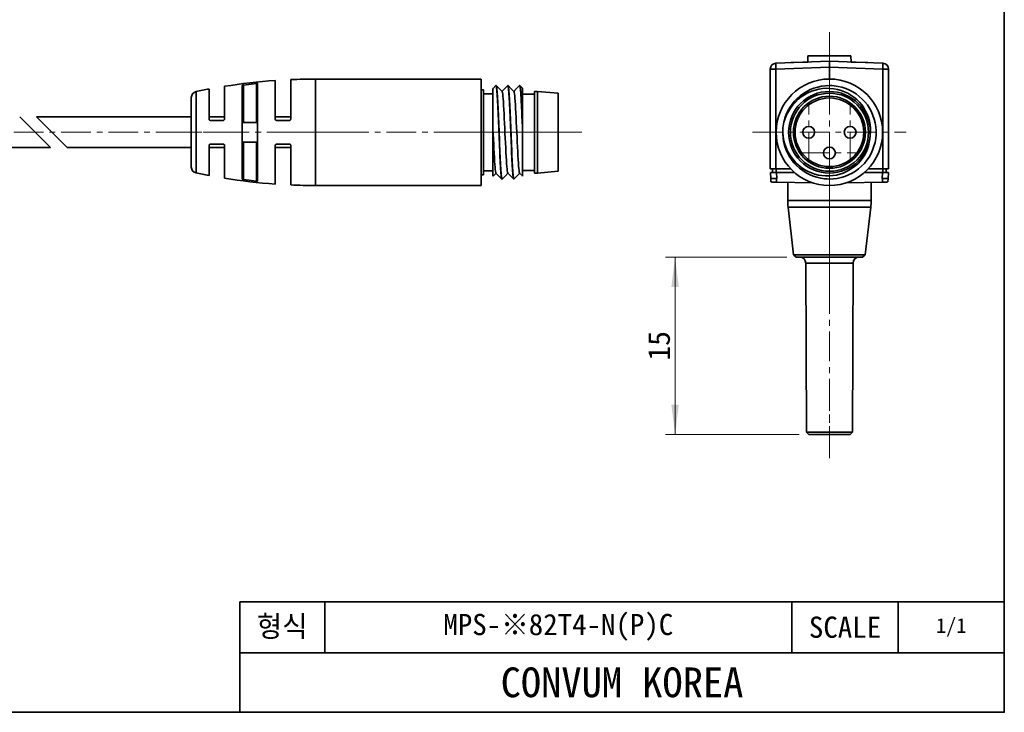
# Model space of a CAD drawing. Header units: millimetres. Extents: x 0 to 151, y 0 to 107.
# Tile 2 of 3: x 68 to 151, y 0 to 59. Entities that reach past the tile are written whole.
import ezdxf

# ---------------------------------------------------------------- set-up
doc = ezdxf.new("R2010")
doc.units = ezdxf.units.MM
doc.linetypes.add('CENTERX2', pattern=[4, 2.5, -0.5, 0.5, -0.5])
doc.layers.get('0').update_dxf_attribs({"lineweight": 0})
for name, color, linetype, lineweight in [('Dimension Layer', 3, 'Continuous', 18), ('외형선', 7, 'Continuous', 35), ('중심선2', 1, 'CENTERX2', 15)]:
    doc.layers.add(name, color=color, linetype=linetype, lineweight=lineweight)
doc.dimstyles.new('ISO-25', dxfattribs={"dimtxt": 2.3, "dimasz": 3.15, "dimexe": 1, "dimexo": 1, "dimgap": 0.5, "dimtad": 1, "dimdec": 8, "dimdsep": 46, "dimtxsty": 'Standard', "dimblk": '_CAXARROW', "dimcen": 2.5, "dimdle": 6.3, "dimclrd": 1, "dimclre": 1, "dimclrt": 2, "dimadec": 8, "dimazin": 2, "dimtfac": 0.8, "dimtdec": 8, "dimtmove": 0, "dimatfit": 3, "dimfxl": 0, "dimarcsym": 0})

# ---------------------------------------------------------------- blocks, each defined once
blk = doc.blocks.new('*X5')
at = {"layer": 'Dimension Layer', "linetype": 'Continuous'}
for points in [[(122.958, 38.473), (123.273, 35.953), (122.643, 35.953)], [(122.958, 23.473), (123.273, 25.993), (122.643, 25.993)]]:
    blk.add_hatch(color=1, dxfattribs=at).paths.add_polyline_path(points, flags=0)
at = {"layer": 'Dimension Layer', "color": 1, "linetype": 'Continuous'}
for p, q in [((132.405, 38.473), (122.158, 38.473)), ((122.958, 38.473), (122.958, 23.473)), ((133.455, 23.473), (122.158, 23.473))]:
    blk.add_line(p, q, dxfattribs=at)
at = {"layer": 'Dimension Layer', "color": 2, "insert": (121.616, 30.973), "char_height": 1.84, "width": 4.70288, "attachment_point": 5, "rotation": 90}
blk.add_mtext('15', dxfattribs=at)
blk = doc.blocks.new('_CAXARROW')
blk.add_hatch(color=0).paths.add_polyline_path([(0, 0), (-1, 0.125), (-1, -0.125)], flags=0)

msp = doc.modelspace()

# ---------------------------------------------------------------- linework, layer by layer
at = {"layer": '외형선'}
for p, q in [((136.00527502, 55.02349868), (131.48782527, 54.86574586)), ((132.75527502, 54.91000618), (134.17224612, 54.95948759)), ((134.19019579, 55.47349868), (134.17224612, 54.95948759)), ((137.82035425, 55.47349868), (134.19019579, 55.47349868)), ((136.00527502, 55.02349868), (136.00527502, 54.52380327)), ((140.52272477, 54.86574586), (136.00527502, 55.02349868)), ((137.83830391, 54.95948759), (137.82035425, 55.47349868)), ((137.83830391, 54.95948759), (139.25527502, 54.91000618)), ((131.48782527, 54.36605045), (131.00527502, 54.36605045)), ((131.00527502, 45.92349868), (131.00527502, 54.36605045)), ((131.48782527, 54.36605045), (136.00527502, 54.52380327)), ((131.48782527, 54.36605045), (131.48782527, 45.92349868)), ((136.00527502, 54.52380327), (140.52272477, 54.36605045)), ((136.00527502, 53.52349868), (136.00527502, 54.52380327)), ((140.52272477, 45.92349868), (140.52272477, 54.36605045)), ((141.00527502, 54.36605045), (140.52272477, 54.36605045)), ((141.00527502, 54.36605045), (141.00527502, 45.92349868)), ((89.17057409, 50.12349868), (89.17057409, 53.40420077)), ((90.47057409, 53.47802262), (90.47057222, 50.12356216)), ((106.57057409, 53.52349868), (92.57057409, 53.52349868)), ((92.57057409, 53.52349868), (92.57057409, 44.52349868)), ((106.57057409, 44.52349868), (106.57057409, 53.52349868)), ((82.46642865, 45.58746742), (82.46642865, 52.45952994)), ((83.57057409, 50.12349868), (83.57057409, 52.68130473)), ((84.87057409, 52.90848623), (84.87057587, 50.12355666)), ((86.37057409, 45.07157313), (86.37057523, 52.97542113)), ((86.47057491, 53.01508047), (86.47057462, 49.85416107)), ((87.57057409, 49.85416107), (87.5705722, 53.14556424)), ((87.67057409, 53.13063461), (87.67057409, 44.91636275)), ((106.76757409, 52.62349868), (106.57057409, 52.62349868)), ((106.76757409, 45.42349868), (106.76757409, 52.62349868)), ((107.83717685, 52.97349868), (107.82215944, 52.97349868)), ((108.83779554, 52.97349868), (108.82293349, 52.97349868)), ((109.83867827, 52.97349868), (109.82201542, 52.97349868)), ((111.31757409, 52.47349868), (111.06757409, 52.47349868)), ((111.06757409, 52.47349868), (111.06757409, 45.57349868)), ((113.06757409, 52.32349868), (111.31757409, 52.47349868)), ((111.31757409, 45.57349868), (111.31757409, 52.47349868)), ((82.07057409, 46.07650089), (82.07057409, 51.97049648)), ((107.56757409, 52.27349868), (106.76757409, 52.27349868)), ((111.06757409, 52.24849868), (110.06757409, 52.24849868)), ((113.06757409, 45.72349868), (113.06757409, 52.32349868)), ((67.56346731, 50.32349868), (70.16346731, 47.72349868)), ((68.97768088, 50.32349868), (71.57768088, 47.72349868)), ((82.07057409, 50.32349868), (68.97768088, 50.32349868)), ((84.87057409, 50.32349868), (83.57057409, 50.32349868)), ((90.47057409, 50.32349868), (89.17057409, 50.32349868)), ((87.57057409, 49.85416107), (86.47057462, 49.85416107)), ((110.06757409, 49.11827536), (110.06757409, 49.54616787)), ((57.07057409, 47.72349868), (70.16346731, 47.72349868)), ((71.57768088, 47.72349868), (82.07057409, 47.72349868)), ((83.57057409, 45.36569263), (83.57057477, 47.92345004)), ((83.57057409, 47.72349868), (84.87057409, 47.72349868)), ((84.87057409, 47.92349868), (84.87057409, 45.13851113)), ((86.47057409, 48.1928363), (86.47057489, 45.03191707)), ((87.57057325, 48.1928363), (86.47057409, 48.1928363)), ((87.57057218, 44.90143329), (87.57057325, 48.1928363)), ((89.17057409, 44.6427966), (89.17057186, 47.92343461)), ((89.17057409, 47.72349868), (90.47057409, 47.72349868)), ((90.47057409, 47.92349868), (90.47057409, 44.56897475)), ((106.76757409, 45.77349868), (107.56757409, 45.77349868)), ((110.06757409, 45.79849868), (111.06757409, 45.79849868)), ((131.00527502, 45.92349868), (131.48782527, 45.92349868)), ((131.20527981, 45.62349868), (131.20527981, 45.92349868)), ((131.48782527, 45.92349868), (132.74337373, 45.92349868)), ((131.50431693, 45.92349868), (131.50431693, 45.62349868)), ((139.2671763, 45.92349868), (140.52272477, 45.92349868)), ((140.50623311, 45.62349868), (140.50623311, 45.92349868)), ((140.52272477, 45.92349868), (141.00527502, 45.92349868)), ((140.80527023, 45.92349868), (140.80527023, 45.62349868)), ((106.57057409, 45.42349868), (106.76757409, 45.42349868)), ((108.32273791, 45.07349868), (108.3372713, 45.07349868)), ((109.3226402, 45.07349868), (109.33844498, 45.07349868)), ((111.06757409, 45.57349868), (111.31757409, 45.57349868)), ((111.31757409, 45.57349868), (113.06757409, 45.72349868)), ((131.02099735, 45.62349865), (131.04720154, 45.12349297)), ((131.52033238, 45.11395604), (131.04720549, 45.1234986)), ((131.5470375, 45.11354801), (131.5203171, 45.62349865)), ((133.05739446, 45.62349865), (131.5203171, 45.62349865)), ((140.49023293, 45.62349865), (138.95315557, 45.62349865)), ((140.49023293, 45.62349865), (140.46351253, 45.11354801)), ((140.96334601, 45.12349863), (140.49021941, 45.11395608)), ((140.96334849, 45.12349297), (140.96355836, 45.12749748)), ((140.96355836, 45.12749748), (140.98955268, 45.62349865)), ((92.57057409, 44.52349868), (106.57057409, 44.52349868)), ((134.5893727, 44.75205623), (131.52035301, 44.81395575)), ((132.48027502, 44.79459484), (132.48027502, 43.26417957)), ((140.49019605, 44.81395538), (137.42117698, 44.75205611)), ((139.53027502, 43.26417957), (139.53027502, 44.79459484)), ((132.48027502, 43.26417957), (136.00527502, 43.26417957)), ((132.51395932, 42.68477607), (132.98209888, 38.67215131)), ((136.00527502, 42.68477607), (132.51395932, 42.68477607)), ((136.00527502, 43.26417957), (139.53027502, 43.26417957)), ((139.49659071, 42.68477607), (136.00527502, 42.68477607)), ((139.02845116, 38.67215131), (139.49659071, 42.68477607)), ((132.98209888, 38.67215131), (133.20527502, 38.47349868)), ((139.02845116, 38.67215131), (132.98209888, 38.67215131)), ((136.00527502, 38.47349868), (133.20527502, 38.47349868)), ((138.80527502, 38.47349868), (136.00527502, 38.47349868)), ((138.80527502, 38.47349868), (139.02845116, 38.67215131)), ((134.00693613, 37.97516534), (134.05460835, 23.67349757)), ((136.00527502, 37.97516534), (134.00693613, 37.97516534)), ((138.00361391, 37.97516534), (136.00527502, 37.97516534)), ((137.95594168, 23.67349757), (138.00361391, 37.97516534)), ((134.05460835, 23.67349757), (134.25527502, 23.47349868)), ((137.95594168, 23.67349757), (134.05460835, 23.67349757)), ((136.00527502, 23.47349868), (134.25527502, 23.47349868)), ((137.75527502, 23.47349868), (136.00527502, 23.47349868)), ((137.75527502, 23.47349868), (137.95594168, 23.67349757)), ((86.1643008, 0), (86.1643008, 9.33446592)), ((150.7875264, 9.33446592), (86.1643008, 9.33446592)), ((93.3446592, 5.02625088), (93.3446592, 9.33446592)), ((132.8366304, 5.02625088), (132.8366304, 9.33446592)), ((141.8120784, 5.02625088), (141.8120784, 9.33446592)), ((150.7875264, 5.02625088), (86.1643008, 5.02625088))]:
    msp.add_line(p, q, dxfattribs=at)
msp.add_lwpolyline([(0, 0), (0, 106.62832224), (150.7875264, 106.62832224), (150.7875264, 0)], close=True, dxfattribs=at)
for points in [[(86.47057491, 53.01508047), (86.43748533, 53.00932932), (86.4085008, 53.00144425), (86.38600358, 52.99194512), (86.37288979, 52.98162656), (86.37057523, 52.97542113)], [(87.5705722, 53.14556424), (86.47057491, 53.01508047)], [(87.67057409, 53.13063461), (87.66488863, 53.13879615), (87.64814939, 53.14466488), (87.62287632, 53.14750775), (87.59257248, 53.14731206), (87.5705722, 53.14556424)], [(107.81964424, 52.9745812), (107.5695887, 52.72039934), (107.56647512, 52.71723456)], [(107.56757409, 52.71835163), (107.56757409, 52.70856825), (107.56757409, 52.67078766), (107.56757409, 52.52470909), (107.56757409, 52.41201334), (107.56757409, 52.27433882), (107.56757409, 52.11751139), (107.56757409, 51.93900266), (107.56757409, 51.73399044), (107.56757409, 51.50930566), (107.56757409, 51.03359186), (107.56757409, 50.76688149), (107.56757409, 50.48778816), (107.56757409, 50.20315783), (107.56757409, 49.91091504), (107.56757409, 49.60387939), (107.56757409, 49.29350284)], [(107.82215945, 52.97349868), (107.82215808, 52.97349868), (107.81520732, 52.97007099)], [(108.31582312, 45.07696428), (108.30893402, 45.08719153), (108.29509822, 45.1280728), (108.28135784, 45.19833218), (108.26818652, 45.29657735), (108.25555015, 45.41827106), (108.24267684, 45.56486865), (108.228958, 45.74074185), (108.21484069, 45.94061682), (108.20096754, 46.15648998), (108.18742553, 46.39216868), (108.17417217, 46.65373861), (108.16119816, 46.93264623), (108.14838972, 47.2183959), (108.13518862, 47.51659817), (108.12114095, 47.83433237), (108.1068797, 48.16075259), (108.09325685, 48.48405504), (108.0801954, 48.81110521), (108.0671894, 49.14919485), (108.0541006, 49.48636202), (108.04098342, 49.81073947), (108.02744301, 50.12966411), (108.01318863, 50.44982145), (107.99903362, 50.75955504), (107.98587568, 51.04840787), (107.9731916, 51.32329018), (107.96014462, 51.58950174), (107.94677099, 51.83693592), (107.93330658, 52.05757533), (107.9195156, 52.25725671), (107.90529615, 52.43933636), (107.89155465, 52.59645245), (107.87881228, 52.72404399), (107.86619026, 52.82607559), (107.85290493, 52.90354554), (107.83917727, 52.95263603), (107.82215945, 52.97349868)], [(108.34055364, 52.46525273), (108.09044569, 52.71939932), (107.84033774, 52.97358008)], [(107.84372107, 52.97014146), (107.85050885, 52.95980668), (107.8642186, 52.91893166), (107.87849671, 52.84869193), (107.89243071, 52.75047834), (107.90530783, 52.62881689), (107.91791604, 52.48224856), (107.9310896, 52.30640397), (107.94467511, 52.10655952), (107.95832581, 51.89069936), (107.97218413, 51.65504821), (107.98621141, 51.3935236), (107.99965428, 51.11465193), (108.01229103, 50.82889763), (108.02500296, 50.53067553), (108.03849092, 50.21291256), (108.05242549, 49.88646883), (108.06627769, 49.56319718), (108.08004376, 49.23619564), (108.09360008, 48.89814919), (108.10665556, 48.56099952), (108.11933169, 48.23658535), (108.1323153, 47.91761789), (108.14615997, 47.59741927), (108.16035134, 47.28766118), (108.17417381, 46.99884625), (108.1875456, 46.72399619), (108.20067096, 46.4577912), (108.21366093, 46.21034488), (108.22657056, 45.98966119), (108.23989858, 45.78993937), (108.25404065, 45.60782762), (108.26829735, 45.45069056), (108.28176384, 45.32308517), (108.29466363, 45.2210287), (108.30765552, 45.14352515), (108.32083284, 45.09439991), (108.33727125, 45.07349868)], [(108.82012719, 52.97397374), (108.57006794, 52.71984589), (108.33003763, 52.4759379)], [(108.82214052, 45.57910202), (108.817564, 45.58544447), (108.79803196, 45.64390075), (108.77849992, 45.75291745), (108.75896787, 45.91193116), (108.73943583, 46.11833055), (108.71990379, 46.36810797), (108.70037175, 46.65722888), (108.68083971, 46.98165873), (108.66130767, 47.33725472), (108.64177563, 47.7186235), (108.62224359, 48.11956856), (108.60271155, 48.53388014), (108.58317951, 48.9553485), (108.56364747, 49.37776776), (108.54411543, 49.79497348), (108.52458339, 50.20082623), (108.50505135, 50.58918697), (108.48551931, 50.95391663), (108.46598727, 51.28901469), (108.44645523, 51.58984662), (108.42692319, 51.85255538), (108.40739115, 52.07329291), (108.38785911, 52.24821116), (108.36832707, 52.37370649), (108.34879503, 52.4484072), (108.33752915, 52.46832582)], [(108.82293353, 52.97349868), (108.82293106, 52.97349868), (108.81676808, 52.97056019)], [(109.31647483, 45.07664816), (109.30967845, 45.08718805), (109.29629398, 45.1280566), (109.28211621, 45.19828358), (109.26787442, 45.29647343), (109.25448685, 45.41810118), (109.2416544, 45.56463377), (109.22865902, 45.74044355), (109.21543694, 45.94025435), (109.20213554, 46.15610478), (109.18844591, 46.39174349), (109.17416583, 46.65324317), (109.16019795, 46.93208155), (109.14728785, 47.21782345), (109.13467767, 47.51604859), (109.12152336, 47.83382629), (109.10796536, 48.16028988), (109.09433655, 48.4835678), (109.08048234, 48.81056453), (109.06642474, 49.1485894), (109.05294442, 49.48572289), (109.04030007, 49.81015136), (109.02760334, 50.12914419), (109.01414252, 50.44937355), (109.00023297, 50.75915894), (108.98638986, 51.0479748), (108.97260599, 51.32281474), (108.95901087, 51.58901047), (108.94593471, 51.83646282), (108.93326973, 52.05717573), (108.92031101, 52.25692848), (108.90649314, 52.4390692), (108.89231607, 52.59622815), (108.87847833, 52.72383593), (108.86506912, 52.8258986), (108.85192024, 52.9034186), (108.83893637, 52.95256676), (108.82293353, 52.97349868)], [(109.34054278, 52.46614483), (109.09043425, 52.72033901), (108.84032571, 52.97456406)], [(108.84467563, 52.97014256), (108.85166456, 52.95981202), (108.86517283, 52.91894324), (108.87839619, 52.84870187), (108.8913711, 52.75048476), (108.9041992, 52.62883091), (108.91742663, 52.48228459), (108.93149533, 52.30647552), (108.94575851, 52.10666803), (108.95935091, 51.89080407), (108.97237737, 51.65512264), (108.98537743, 51.39355154), (108.99848285, 51.11465035), (109.01162593, 50.82893571), (109.02518944, 50.53076919), (109.0394516, 50.21306701), (109.05358603, 49.88666314), (109.0667073, 49.56332872), (109.07937405, 49.23624776), (109.09243309, 48.89814158), (109.10583192, 48.56096553), (109.11932095, 48.23660074), (109.13312438, 47.91768188), (109.14732645, 47.59751597), (109.16103141, 47.28775675), (109.17375562, 46.99887902), (109.18638606, 46.72398321), (109.19969617, 46.45776489), (109.21345129, 46.21032397), (109.22721786, 45.98966856), (109.24106831, 45.7899625), (109.25488654, 45.60784593), (109.26811907, 45.45069193), (109.28074449, 45.32307605), (109.29356913, 45.22102182), (109.30722599, 45.1435258), (109.32129913, 45.09440453), (109.33844498, 45.07349868)], [(109.81994259, 52.97439284), (109.56986107, 52.72017687), (109.33023423, 52.47662099)], [(109.82345781, 45.57696239), (109.81369806, 45.59261508), (109.79416602, 45.66224893), (109.77463398, 45.781707), (109.75510194, 45.94947164), (109.7355699, 46.16398357), (109.71603786, 46.42225322), (109.69650582, 46.71953472), (109.67697378, 47.05097449), (109.65744174, 47.41171896), (109.6379097, 47.79689155), (109.61837766, 48.20091483), (109.59884561, 48.61740006), (109.57931357, 49.03991314), (109.55978153, 49.46201999), (109.54024949, 49.87729913), (109.52071745, 50.27967089), (109.50118541, 50.66342879), (109.48165337, 51.02288524), (109.46212133, 51.35235267), (109.44258929, 51.64619805), (109.42305725, 51.90011199), (109.40352521, 52.111148), (109.38399317, 52.27642206), (109.36446113, 52.39305014), (109.34492909, 52.45823384), (109.33755311, 52.46918306)], [(110.06878717, 49.11831748), (110.05160342, 49.53106145), (110.03559684, 49.9172667), (110.01379418, 50.44124898), (110.01209685, 50.48178539), (110.01041791, 50.52183341), (110.00875736, 50.56139238), (110.00711572, 50.60044961), (110.00411337, 50.67018472), (109.99973722, 50.76868426), (109.99398727, 50.89470082), (109.98686352, 51.04644891), (109.97725396, 51.24390803), (109.96592111, 51.46591801), (109.96266821, 51.52739165), (109.9592971, 51.59000612), (109.95580778, 51.65362269), (109.95220026, 51.71809355), (109.94847453, 51.78326156), (109.94463265, 51.84892506), (109.93822928, 51.95695747), (109.93011392, 52.09054584), (109.92028657, 52.24365629), (109.9099611, 52.39150065), (109.90088138, 52.50736153), (109.89241512, 52.60287333), (109.88456231, 52.68058472), (109.88456142, 52.68059298), (109.88450078, 52.68114575), (109.88437961, 52.68224233), (109.88395568, 52.68605363), (109.88238144, 52.69997341), (109.87632746, 52.75034505), (109.87344858, 52.77254616), (109.87013925, 52.79666302), (109.86639949, 52.82209954), (109.86222927, 52.8481757), (109.85762862, 52.87412619), (109.85260137, 52.89908159), (109.83824176, 52.95163415), (109.8220145, 52.97349868)], [(109.83867827, 52.97349868), (109.84533458, 52.96986628)], [(110.06911067, 52.74235131), (109.84060901, 52.97467152)], [(109.84533458, 52.96986628), (109.85149107, 52.95981331), (109.86410668, 52.91894566), (109.87733422, 52.84871356), (109.89098716, 52.75051914), (109.90468452, 52.62889991), (109.91853888, 52.4823925), (109.9324739, 52.30661555), (109.94580937, 52.10682349), (109.958413, 51.89094573), (109.97114727, 51.65526551), (109.98469179, 51.39371948), (109.99868767, 51.11485573), (110.01257503, 50.82918062), (110.02632389, 50.53103318), (110.03983393, 50.21331161), (110.05289119, 49.88687306), (110.06630297, 49.54611851)], [(110.06757409, 49.5459457), (110.06757409, 49.86486845), (110.06757409, 50.17697357), (110.06757409, 50.48871571), (110.06757409, 50.78829555), (110.06757409, 51.06553011), (110.06757409, 51.32747551), (110.06757409, 51.5792233), (110.06757409, 51.81096078), (110.06757409, 52.01413469), (110.06757409, 52.19479196), (110.06757409, 52.35567114), (110.06757409, 52.4897814), (110.06757409, 52.59016762), (110.06757409, 52.66598877), (110.06757409, 52.71765435), (110.06757409, 52.74200547), (110.06757409, 52.74391358)], [(132.05562705, 49.07623302), (132.05766488, 48.89277131), (132.08244911, 48.56096553), (132.13550036, 48.23255484), (132.21628402, 47.90863225), (132.32380752, 47.5925741), (132.4570783, 47.28775675), (132.61594716, 46.99540175), (132.79951467, 46.71645915), (133.0057074, 46.45380715), (133.2324519, 46.21032397), (133.47914585, 45.98714985), (133.74468955, 45.78480696), (134.02619434, 45.60531457), (134.32077157, 45.45069193), (134.62752091, 45.32180708), (134.9451529, 45.21883265), (135.27025608, 45.14271601), (135.59941898, 45.09440453), (135.80208289, 45.07873178), (136.0052855, 45.07349868), (136.33761693, 45.08773101), (136.66877258, 45.13003004), (136.995254, 45.19980151), (137.31356273, 45.29645116), (137.62242433, 45.41994836), (137.92084672, 45.56952086), (138.20575193, 45.74346085), (138.47406197, 45.94006051), (138.72465849, 46.15894461), (138.95677907, 46.39900873), (139.16806403, 46.65759882), (139.35615368, 46.93206086), (139.52005989, 47.22154574), (139.65951715, 47.52486839), (139.77318837, 47.83877248), (139.85973645, 48.16000169), (139.9185126, 48.48750019), (139.94962662, 48.81996662), (139.95289816, 49.15386062), (139.92814689, 49.48564183), (139.87512844, 49.81405158), (139.79437381, 50.13799182), (139.68687582, 50.45407727), (139.55362727, 50.75892264), (139.39479116, 51.05128317), (139.21126519, 51.33022233), (139.00511835, 51.59287009), (138.77841962, 51.83635648), (138.53174461, 52.05956184), (138.26620317, 52.26194714), (137.98469553, 52.44148386), (137.69012191, 52.59614349), (137.38340669, 52.72505107), (137.06581597, 52.82805029), (136.74075138, 52.90419596), (136.41161456, 52.95254286), (136.208719, 52.96825259), (136.00527433, 52.97349868), (135.67290149, 52.95926389), (135.34171872, 52.91695766), (135.01522272, 52.84717706), (134.69691021, 52.75051914), (134.38804424, 52.62701226), (134.08960786, 52.47742323), (133.80468172, 52.30345825), (133.53634648, 52.10682349), (133.28576033, 51.88792967), (133.05366364, 51.6478708), (132.84240823, 51.38929634), (132.65434594, 51.11485573), (132.49045089, 50.82537196), (132.35099754, 50.52203618), (132.23732844, 50.20811451), (132.15078612, 49.88687306), (132.09000127, 49.54611851)], [(132.09128268, 49.5459457), (132.16179603, 49.86891203), (132.25955021, 50.18595754), (132.38366249, 50.4935846), (132.53325014, 50.78829555), (132.70791597, 51.06891504), (132.90636335, 51.33474127), (133.12637387, 51.58301095), (133.36572912, 51.81096078), (133.62315624, 52.01644174), (133.89856667, 52.19941119), (134.1887652, 52.35786059), (134.4905566, 52.4897814), (134.79090143, 52.59115707), (135.09969253, 52.66756387), (135.41371806, 52.71813546), (135.72976618, 52.74200547), (136.04933295, 52.73801985), (136.36854428, 52.70591234), (136.68383013, 52.64639749), (136.99162047, 52.56018985), (137.28069653, 52.45178937), (137.56075531, 52.31926348), (137.82869923, 52.16381152), (138.0814307, 51.98663284), (138.31705403, 51.78826263), (138.53540933, 51.5693945), (138.73437949, 51.33271318), (138.9118474, 51.08090342), (139.06400977, 50.82027863), (139.19411659, 50.54674025), (139.30045961, 50.26319147), (139.38133054, 49.9725355), (139.43666197, 49.67158224), (139.46555933, 49.36576661), (139.4679177, 49.05858589), (139.44979715, 48.80642932)], [(136.00521461, 52.97349868), (135.68796389, 52.96073295)], [(83.57057409, 50.12349868), (83.5768339, 50.08867375), (83.59468333, 50.05837885), (83.62254366, 50.03578849), (83.65650976, 50.02449265), (83.67057212, 50.02349868)], [(83.67057212, 50.02349868), (84.77057424, 50.02349868)], [(84.77057424, 50.02349868), (84.80239314, 50.028696), (84.83111578, 50.04390782), (84.85308888, 50.067007), (84.86660689, 50.09561136), (84.87057587, 50.12355666)], [(89.17057409, 50.12349868), (89.1765765, 50.08937461), (89.19394265, 50.05925212), (89.22061046, 50.03687516), (89.25284802, 50.02508229), (89.27057051, 50.02349868)], [(89.27057051, 50.02349868), (90.37057039, 50.02349868)], [(90.37057039, 50.02349868), (90.40285191, 50.02885122), (90.43161102, 50.04428698), (90.45380523, 50.06806785), (90.46727758, 50.09803427), (90.47057222, 50.12356216)], [(107.82239027, 45.57813905), (107.82142993, 45.57915745), (107.80189789, 45.62715246), (107.78236585, 45.72723224), (107.76283381, 45.87722093), (107.74330177, 46.0740312), (107.72376973, 46.31457434), (107.70423769, 46.59576164), (107.68470565, 46.91418146), (107.66517361, 47.26463697), (107.64564157, 47.64131787), (107.62610953, 48.03841325), (107.60657749, 48.45011226), (107.58704545, 48.87053521), (107.56751341, 49.29344739)], [(107.56757409, 49.29339144), (107.56757409, 48.7205517), (107.56757409, 48.42623086), (107.56757409, 48.13510374), (107.56757409, 47.58630098), (107.56757409, 47.05764989), (107.56757409, 46.5761665), (107.56757409, 46.35278119), (107.56757409, 46.14808362), (107.56757409, 45.81029497), (107.56757409, 45.54758357), (107.56757409, 45.44965613), (107.56757409, 45.37653269), (107.56757409, 45.32779252), (107.56757409, 45.30569244), (107.56757409, 45.3042085)], [(110.06757409, 45.32854984), (110.06757409, 45.33212693), (110.06757409, 45.35930656), (110.06757409, 45.48492181), (110.06757409, 45.58576947), (110.06757409, 45.71052961), (110.06757409, 45.86019755), (110.06757409, 46.0326937), (110.06757409, 46.23261535), (110.06757409, 46.45324187), (110.06757409, 46.93234787), (110.06757409, 47.2019251), (110.06757409, 47.4851686), (110.06757409, 47.78033042), (110.06757409, 48.08514115), (110.06757409, 48.40642295), (110.06757409, 48.73314019), (110.06757409, 49.11828964)], [(139.44352906, 48.75349477), (139.42236799, 48.46365831), (139.37679953, 48.1755907), (139.3073069, 47.89236269), (139.21437329, 47.61704505), (139.09847976, 47.35088816), (138.96070154, 47.09426616), (138.80265867, 46.84957056), (138.62597117, 46.61919291), (138.42391829, 46.39712229), (138.20295737, 46.19224987), (137.96557152, 46.00664986), (137.71424384, 45.84239647), (137.45226983, 45.70111453), (137.17879878, 45.58114879), (136.89657653, 45.48350247), (136.60834893, 45.40917876), (136.30307141, 45.35749499), (135.99336368, 45.33202454), (135.68257358, 45.33266315), (135.37404897, 45.35930656), (135.07170604, 45.41110252), (134.773561, 45.48744964), (134.48253173, 45.58753098), (134.20153611, 45.71052961), (133.92202444, 45.86248408), (133.65559613, 46.03846899), (133.40477211, 46.23616226), (133.1720733, 46.45324187), (132.95922433, 46.68767734), (132.76547322, 46.93947293), (132.59280422, 47.20613466), (132.44320156, 47.4851686), (132.31452067, 47.78413914), (132.21133139, 48.09405991), (132.13413352, 48.41152791), (132.08342685, 48.73314019), (132.06588878, 48.92540386), (132.05764689, 49.11828964)], [(83.67057228, 48.02349868), (83.63708624, 48.01772481), (83.60799002, 48.00149377), (83.58534395, 47.97580377), (83.5724599, 47.94282752), (83.57057477, 47.92345004)], [(84.77057437, 48.02349868), (83.67057228, 48.02349868)], [(84.87057409, 47.92349868), (84.86503109, 47.95632971), (84.8485803, 47.98606889), (84.82392245, 48.00807972), (84.79445434, 48.0206055), (84.77057437, 48.02349868)], [(89.27056962, 48.02349868), (89.23780646, 48.01797769), (89.208929, 48.00223802), (89.18654822, 47.97771724), (89.17326054, 47.94652198), (89.17057186, 47.92343461)], [(90.3705704, 48.02349868), (89.27056962, 48.02349868)], [(90.47057409, 47.92349868), (90.46476758, 47.95707824), (90.44777695, 47.98705747), (90.42197759, 48.00927561), (90.39097922, 48.0213947), (90.3705704, 48.02349868)], [(86.37057409, 45.07157313), (86.37668124, 45.0613414), (86.3942335, 45.05101577), (86.42138076, 45.04163864), (86.45434761, 45.03437092), (86.47057489, 45.03191707)], [(86.47057489, 45.03191707), (87.57057218, 44.90143329)], [(107.57110126, 45.30779335), (107.59024792, 45.32725263), (107.82989755, 45.57079718)], [(107.81944737, 45.58141592), (108.06952767, 45.32728303), (108.31960798, 45.0731175)], [(108.33727125, 45.07349868), (108.33727367, 45.07349868), (108.34333493, 45.07619643)], [(108.33965032, 45.07245233), (108.58973707, 45.32661391), (108.83017428, 45.57094471)], [(108.81915155, 45.58209382), (108.93610904, 45.46378951), (109.05853365, 45.34000558), (109.18642539, 45.20954223), (109.31978425, 45.07328513)], [(109.33844542, 45.07349868), (109.34539651, 45.07704603)], [(109.34051736, 45.07208526), (109.59060682, 45.32633975), (109.83018206, 45.5698734)], [(109.82044992, 45.57976593), (110.06589476, 45.33025701)], [(131.04720243, 45.12347594), (131.04720154, 45.12349297)], [(131.04762112, 45.11548689), (131.04720243, 45.12347594)], [(131.06294021, 44.82318124), (131.04762112, 45.11548689)], [(131.52033054, 45.11387201), (131.52035301, 44.81395567)], [(131.5470375, 45.11354801), (131.52033054, 45.11387201)], [(140.49022125, 45.11387201), (140.46351253, 45.11354801)], [(140.49019605, 44.81395534), (140.49022125, 45.11387201)], [(140.96292891, 45.11548689), (140.94760982, 44.82318124)], [(140.9633476, 45.12347594), (140.96292891, 45.11548689)], [(140.96334849, 45.12349297), (140.9633476, 45.12347594)], [(87.57057218, 44.90143329), (87.60264253, 44.89930651), (87.63138283, 44.90003452), (87.65347811, 44.90358645), (87.66697962, 44.90971581), (87.67057409, 44.91636275)]]:
    msp.add_lwpolyline(points, dxfattribs=at)
for centre, radius in [((136.00527502, 49.02349868), 4.5), ((136.00527502, 49.02349868), 3.45), ((136.00527502, 49.02349868), 3.3), ((136.00527502, 49.02349868), 3.04433757), ((136.00527502, 49.02349868), 2.9), ((134.25527502, 49.02349868), 0.5), ((137.75527502, 49.02349868), 0.5), ((136.00527502, 47.27349868), 0.5)]:
    msp.add_circle(centre, radius, dxfattribs=at)
for centre, radius, start, end in [((131.50527502, 54.36605045), 0.5, 92, 180), ((140.50527502, 54.36605045), 0.5, 0, 87.9999999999), ((92.57057409, 5.01371607), 48.50978261, 94.0190965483, 99.1332390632), ((92.57057409, 5.01371607), 48.50978261, 90, 92.4811232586), ((82.57057409, 51.97049648), 0.5, 102.0222123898, 180), ((92.57057409, 5.01371607), 48.50978261, 100.6920101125, 102.0222123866), ((136.00527502, 49.02349868), 3.95, 172.3962472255, 178.6251076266), ((82.57057409, 46.07650089), 0.5, 180, 257.9777876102), ((92.57057409, 93.03328129), 48.50978261, 257.9777876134, 259.3079898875), ((92.57057409, 93.03328129), 48.50978261, 260.8667609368, 265.9809034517), ((92.57057409, 93.03328129), 48.50978261, 267.5188767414, 270), ((137.48027502, 43.26417957), 5, 180, 186.6544250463), ((134.53027502, 43.26417957), 5, 353.3455749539, 360), ((133.50693891, 37.97349868), 0.5, 0.1909852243, 90), ((138.50361113, 37.97349868), 0.5, 90, 179.8090147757)]:
    msp.add_arc(centre, radius, start, end, dxfattribs=at)
for centre, major_axis, start_param, end_param in [((131.50527502, 54.36605045), (-0.01744975, 0.49969541), 0.0000014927, 1.5695783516), ((140.50527502, 54.36605045), (-0.01744975, -0.49969541), 1.572014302, 3.1415926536)]:
    msp.add_ellipse(centre, major_axis=major_axis, ratio=0.0348782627, start_param=start_param, end_param=end_param, dxfattribs=at)
for points in [[(86.47057409, 49.85416107), (86.46766621, 49.85416107), (86.4618277, 49.85385274), (86.45316666, 49.852481), (86.44437705, 49.85011358), (86.43570532, 49.84673529), (86.42708713, 49.84225114), (86.41842572, 49.83643692), (86.40977061, 49.82903428), (86.40137984, 49.81991287), (86.39341892, 49.80884305), (86.38607842, 49.79549325), (86.37968646, 49.77961111), (86.37465907, 49.76115062), (86.37137753, 49.7401743), (86.37057409, 49.72454003), (86.37057409, 49.71631901)], [(87.67057409, 49.71631901), (87.67057409, 49.72453523), (87.66977158, 49.74016111), (87.66649356, 49.76112811), (87.66147056, 49.77958378), (87.6550843, 49.79546169), (87.64775124, 49.80880729), (87.6398014, 49.81987122), (87.63142023, 49.82899343), (87.62275142, 49.83641634), (87.61406879, 49.84224749), (87.60543899, 49.84673713), (87.59677266, 49.8501127), (87.58798874, 49.85247955), (87.57932037, 49.85385296), (87.57348186, 49.85416107), (87.57057409, 49.85416107)], [(86.37057409, 48.33067836), (86.37057409, 48.32246872), (86.37137443, 48.30684355), (86.37466473, 48.2858093), (86.37970761, 48.26732246), (86.38609777, 48.25146738), (86.3934121, 48.23816996), (86.40133668, 48.22714021), (86.40970791, 48.2180238), (86.41836708, 48.21060399), (86.42704835, 48.20476792), (86.43569158, 48.2002674), (86.44437617, 48.19688382), (86.45316785, 48.19451618), (86.46182587, 48.19314487), (86.46766545, 48.1928363), (86.47057409, 48.1928363)], [(87.57057409, 48.1928363), (87.57348274, 48.1928363), (87.57932277, 48.19314468), (87.58798936, 48.19451796), (87.59677741, 48.19688588), (87.60545874, 48.20026818), (87.61411539, 48.20477616), (87.62281815, 48.21063076), (87.63149038, 48.21807198), (87.63985071, 48.2271896), (87.64776332, 48.23821392), (87.65507082, 48.25151128), (87.66145296, 48.26736077), (87.66648983, 48.28584147), (87.66977507, 48.30686247), (87.67057409, 48.32247563), (87.67057409, 48.33067836)], [(131.02099735, 45.62349865), (131.02099735, 45.62349865), (131.02308848, 45.6234987), (131.03252079, 45.62349868), (131.04800264, 45.62349868), (131.06953896, 45.62349868), (131.09658208, 45.62349868), (131.12908732, 45.62349868), (131.16642225, 45.62349868), (131.20818609, 45.62349868), (131.25402011, 45.62349868), (131.30295322, 45.62349868), (131.35496736, 45.62349868), (131.40873256, 45.62349868), (131.46427153, 45.6234987), (131.50153637, 45.62349865), (131.5203171, 45.62349865)], [(140.49023293, 45.62349865), (140.50901367, 45.62349865), (140.54627851, 45.6234987), (140.60181747, 45.62349868), (140.65558267, 45.62349868), (140.70759682, 45.62349868), (140.75652992, 45.62349868), (140.80236395, 45.62349868), (140.84412778, 45.62349868), (140.88146271, 45.62349868), (140.91396796, 45.62349868), (140.94101107, 45.62349868), (140.9625474, 45.62349868), (140.97802925, 45.62349868), (140.98746156, 45.6234987), (140.98955268, 45.62349865), (140.98955268, 45.62349865)], [(131.06294162, 44.82318132), (131.06293107, 44.82318153), (131.06484082, 44.82314286), (131.07350618, 44.82296815), (131.08776001, 44.82268064), (131.10760848, 44.82228032), (131.1325476, 44.82177732), (131.16254117, 44.82117238), (131.19697257, 44.82047793), (131.23547855, 44.81970129), (131.27771955, 44.81884933), (131.32290751, 44.81793793), (131.37087324, 44.8169705), (131.42014816, 44.81597669), (131.47045924, 44.81496188), (131.50367438, 44.81429214), (131.52035301, 44.81395575)], [(140.49019605, 44.81395538), (140.50687773, 44.81429184), (140.54008426, 44.81496191), (140.59039732, 44.81597655), (140.63967334, 44.81697044), (140.68764003, 44.81793788), (140.73282873, 44.8188493), (140.77507048, 44.81970127), (140.813577, 44.82047792), (140.84800911, 44.82117238), (140.87800304, 44.82177733), (140.90294264, 44.82228034), (140.92279143, 44.82268067), (140.93704532, 44.82296817), (140.94571087, 44.82314291), (140.94761915, 44.8231815), (140.9476089, 44.82318129)]]:
    msp.add_open_spline(points, degree=3, dxfattribs=at)
at = {"layer": '중심선2'}
for p, q in [((136.00527502, 57.47349868), (136.00527502, 52.95948759)), ((136.00527502, 42.52349868), (136.00527502, 55.52349868)), ((134.25527502, 46.52349868), (134.25527502, 51.52349868)), ((137.75527502, 46.52349868), (137.75527502, 51.52349868)), ((55.07057409, 49.02349868), (84.07057409, 49.02349868)), ((80.07057409, 49.02349868), (84.46642865, 49.02349868)), ((80.46642865, 49.02349868), (94.57057409, 49.02349868)), ((90.57057409, 49.02349868), (108.57057409, 49.02349868)), ((108.76757409, 49.02349868), (104.57057409, 49.02349868)), ((109.56757409, 49.02349868), (104.76757409, 49.02349868)), ((111.33844498, 49.02349868), (105.82215944, 49.02349868)), ((113.06757409, 49.02349868), (108.06757409, 49.02349868)), ((113.31757409, 49.02349868), (109.06757409, 49.02349868)), ((115.06757409, 49.02349868), (109.31757409, 49.02349868)), ((129.50527502, 49.02349868), (142.50527502, 49.02349868)), ((133.50527502, 47.27349868), (138.50527502, 47.27349868)), ((136.00527502, 41.26417957), (136.00527502, 46.79459484)), ((136.00527502, 40.68477607), (136.00527502, 45.26417957)), ((136.00527502, 36.67215131), (136.00527502, 44.68477607)), ((136.00527502, 36.47349868), (136.00527502, 40.67215131)), ((136.00527502, 35.97516534), (136.00527502, 40.47349868)), ((136.00527502, 21.67349757), (136.00527502, 39.97516534)), ((136.00527502, 21.47349868), (136.00527502, 25.67349757))]:
    msp.add_line(p, q, dxfattribs=at)

# ---------------------------------------------------------------- texts
at = {"layer": '외형선', "attachment_point": 5}
for s, insert, char_height, width in [('형식', (89.75448, 7.1803584), 1.7950896, 7.1803584), ('MPS-※82T4-N(P)C', (113.0906448, 7.1803584), 1.7950896, 39.4919712), ('SCALE', (137.3243544, 7.1803584), 1.7950896, 8.975448), ('1/1', (146.2998024, 7.1803584), 1.25656272, 8.975448)]:
    msp.add_mtext(s, dxfattribs=dict(at, insert=insert, char_height=char_height, width=width))
at = {"layer": '외형선', "color": 1, "insert": (118.4759136, 2.51312544), "char_height": 2.51312544, "width": 64.6232256, "attachment_point": 5}
msp.add_mtext('CONVUM KOREA', dxfattribs=at)

# ---------------------------------------------------------------- dimensions: what is measured, and where the dimension line sits
at = {"layer": 'Dimension Layer'}
dim = msp.add_linear_dim(base=(122.9584478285, 23.4734986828), p1=(133.2052750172, 38.4734986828), p2=(134.2552750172, 23.4734986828), angle=270, dimstyle='ISO-25', override={"dimscale": 0.8, "dimsah": 1, "dimtfill": 1, "dimtolj": 1, "dimtzin": 8}, dxfattribs=at)
dim.commit()
dim.dimension.update_dxf_attribs({"geometry": '*X5', "text_midpoint": (121.61608154, 30.9734981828)})

doc.saveas('drawing.dxf')
